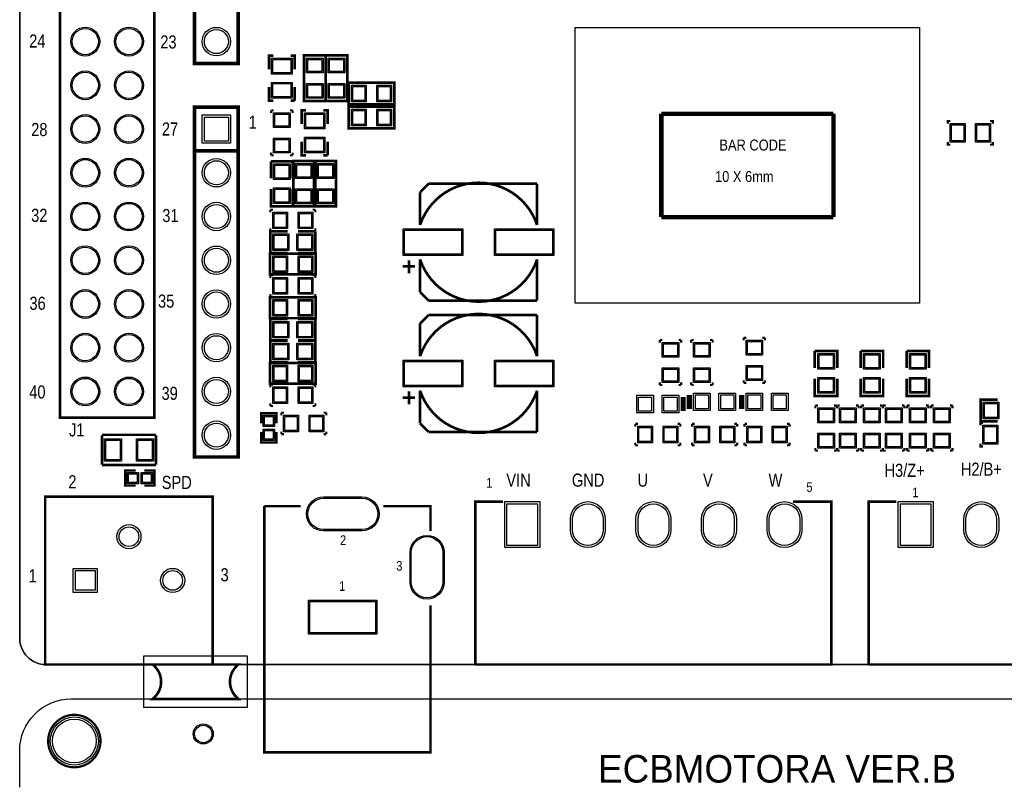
# Model space of a CAD drawing. Extents: x 0 to 144, y -67 to 145.
# Tile 2 of 7: x 0 to 57, y -7 to 37. Entities that reach past the tile are written whole.
import ezdxf

# ---------------------------------------------------------------- set-up
doc = ezdxf.new("R2010")
doc.units = 0
for name, color, linetype in [('BOARD_GEOMETRY_OUTLINE', 1, 'CONTINUOUS'), ('BOARD_GEOMETRY_SILKSCREEN_TOP', 2, 'CONTINUOUS'), ('PACKAGE_GEOMETRY_ASSEMBLY_TOP', 6, 'CONTINUOUS'), ('PACKAGE_GEOMETRY_SILKSCREEN_TOP', 5, 'CONTINUOUS'), ('PACKAGE_GEOMETRY_SOLDERMASK_TOP', 7, 'CONTINUOUS'), ('PIN_SOLDERMASK_TOP', 9, 'CONTINUOUS'), ('PIN_TOP', 8, 'CONTINUOUS')]:
    doc.layers.add(name, color=color, linetype=linetype)

msp = doc.modelspace()

# ---------------------------------------------------------------- linework, layer by layer
at = {"layer": 'BOARD_GEOMETRY_OUTLINE'}
for points in [[(1.524, 0), (69.596, 0, 0.414214), (71.12, 1.524), (71.12, 65.134236, 0.414214), (69.596, 66.658236), (1.524, 66.658236, 0.414214), (0, 65.134236), (0, 1.524, 0.414214), (1.524, 0)], [(0, -7.130796), (0, -4.997196, -0.414214), (2.9972, -1.999996), (73.119996, -1.999996)]]:
    msp.add_lwpolyline(points, format="xyb", dxfattribs=at)
msp.add_lwpolyline([(0, 1.524), (0, 65.134236, -0.414214), (1.524, 66.658236), (69.596, 66.658236, -0.414214), (71.12, 65.134236), (71.12, 1.524, -0.414214), (69.596, 0), (1.524, 0, -0.414214)], format="xyb", close=True, dxfattribs=at)
at = {"layer": 'BOARD_GEOMETRY_SILKSCREEN_TOP', "const_width": 0.1524}
for points in [[(2.3368, 65.640204), (7.8232, 65.640204), (7.8232, 14.332204), (2.3368, 14.332204), (2.3368, 65.640204)], [(22.63394, 23.476458), (22.63394, 22.72157)], [(22.266656, 23.125176), (22.967188, 23.125176)], [(22.266656, 15.505176), (22.967188, 15.505176)], [(22.63394, 15.856458), (22.63394, 15.10157)], [(38.481, 15.53464), (38.481, 14.72184)], [(38.5572, 15.53464), (38.5572, 14.72184)], [(38.6334, 15.53464), (38.6334, 14.72184)], [(38.8366, 14.84884), (38.8366, 15.66164)], [(38.9128, 14.84884), (38.9128, 15.66164)], [(38.989, 14.84884), (38.989, 15.66164)], [(41.8846, 14.84884), (41.8846, 15.66164)], [(41.9608, 14.84884), (41.9608, 15.66164)], [(42.037, 14.84884), (42.037, 15.66164)]]:
    msp.add_lwpolyline(points, dxfattribs=at)
at = {"layer": 'PACKAGE_GEOMETRY_ASSEMBLY_TOP'}
msp.add_lwpolyline([(32.29102, 20.98802), (32.29102, 36.987988), (52.29098, 36.987988), (52.29098, 20.98802)], close=True, dxfattribs=at)
for points, const_width in [([(16.51762, 32.73044), (17.77238, 32.73044), (17.77238, 35.37204), (16.51762, 35.37204), (16.51762, 32.73044)], 0.1524), ([(19.04238, 35.37204), (17.78762, 35.37204), (17.78762, 32.73044), (19.04238, 32.73044), (19.04238, 35.37204)], 0.1524), ([(19.1262, 33.78962), (19.1262, 32.53486), (21.7678, 32.53486), (21.7678, 33.78962), (19.1262, 33.78962)], 0.1524), ([(14.6177, 32.18434), (14.6177, 32.03194)], 0.127), ([(14.7701, 32.18434), (14.6177, 32.18434)], 0.127), ([(15.7099, 32.18434), (15.8623, 32.18434)], 0.127), ([(15.8623, 32.18434), (15.8623, 32.03194)], 0.127), ([(19.1262, 32.39262), (19.1262, 31.13786), (21.7678, 31.13786), (21.7678, 32.39262), (19.1262, 32.39262)], 0.1524), ([(54.0893, 31.56204), (53.9369, 31.56204), (53.9369, 31.40964)], 0.127), ([(56.4007, 31.56204), (56.5531, 31.56204), (56.5531, 31.40964)], 0.127), ([(53.9369, 30.34284), (53.9369, 30.19044), (54.0893, 30.19044)], 0.127), ([(56.4007, 30.19044), (56.5531, 30.19044), (56.5531, 30.34284)], 0.127), ([(14.6177, 29.56814), (14.6177, 29.72054)], 0.127), ([(15.8623, 29.56814), (15.8623, 29.72054)], 0.127), ([(15.86738, 28.228036), (15.86738, 29.231336), (14.61262, 29.231336)], 0.1524), ([(14.61262, 29.229304), (14.61262, 28.228036)], 0.1524), ([(14.7701, 29.56814), (14.6177, 29.56814)], 0.127), ([(15.7099, 29.56814), (15.8623, 29.56814)], 0.127), ([(15.907766, 26.945844), (15.907766, 29.244036), (17.112234, 29.244036), (17.112234, 26.602436), (15.907766, 26.602436), (15.907766, 26.945844)], 0.1524), ([(18.382234, 28.900628), (18.382234, 26.602436), (17.177766, 26.602436), (17.177766, 29.244036), (18.382234, 29.244036), (18.382234, 28.900628)], 0.1524), ([(14.61262, 27.618436), (14.61262, 26.615136), (15.86738, 26.615136), (15.86738, 27.618436)], 0.1524), ([(14.5669, 26.41854), (14.7193, 26.41854)], 0.127), ([(14.5669, 26.26614), (14.5669, 26.41854)], 0.127), ([(17.1831, 26.41854), (17.0307, 26.41854)], 0.127), ([(17.1831, 26.26614), (17.1831, 26.41854)], 0.127), ([(15.5702, 25.15362), (14.5669, 25.15362), (14.5669, 23.89886), (15.5702, 23.89886)], 0.1524), ([(14.5669, 25.32634), (14.5669, 25.17394)], 0.127), ([(14.5669, 25.17394), (14.7193, 25.17394)], 0.127), ([(17.181068, 25.15362), (16.1798, 25.15362)], 0.1524), ([(16.1798, 23.89886), (17.1831, 23.89886), (17.1831, 25.15362)], 0.1524), ([(17.1831, 25.17394), (17.0307, 25.17394)], 0.127), ([(17.1831, 25.32634), (17.1831, 25.17394)], 0.127), ([(14.897608, 23.858474), (17.1958, 23.858474), (17.1958, 22.654006), (14.5542, 22.654006), (14.5542, 23.858474), (14.897608, 23.858474)], 0.1524), ([(14.5669, 22.60854), (14.7193, 22.60854)], 0.127), ([(14.5669, 22.45614), (14.5669, 22.60854)], 0.127), ([(17.1831, 22.60854), (17.0307, 22.60854)], 0.127), ([(17.1831, 22.45614), (17.1831, 22.60854)], 0.127), ([(14.897608, 21.318474), (17.1958, 21.318474), (17.1958, 20.114006), (14.5542, 20.114006), (14.5542, 21.318474), (14.897608, 21.318474)], 0.1524), ([(14.5669, 21.51634), (14.5669, 21.36394)], 0.127), ([(14.5669, 21.36394), (14.7193, 21.36394)], 0.127), ([(17.1831, 21.36394), (17.0307, 21.36394)], 0.127), ([(17.1831, 21.51634), (17.1831, 21.36394)], 0.127), ([(15.5702, 20.07362), (14.5669, 20.07362), (14.5669, 18.81886), (15.5702, 18.81886)], 0.1524), ([(17.181068, 20.07362), (16.1798, 20.07362)], 0.1524), ([(16.1798, 18.81886), (17.1831, 18.81886), (17.1831, 20.07362)], 0.1524), ([(37.1983, 18.84934), (37.1983, 18.69694)], 0.127), ([(37.3507, 18.84934), (37.1983, 18.84934)], 0.127), ([(38.2905, 18.84934), (38.4429, 18.84934)], 0.127), ([(38.4429, 18.84934), (38.4429, 18.69694)], 0.127), ([(39.0271, 18.84934), (39.0271, 18.69694)], 0.127), ([(39.1795, 18.84934), (39.0271, 18.84934)], 0.127), ([(40.1193, 18.84934), (40.2717, 18.84934)], 0.127), ([(40.2717, 18.84934), (40.2717, 18.69694)], 0.127), ([(42.0751, 18.97634), (42.0751, 18.82394)], 0.127), ([(42.2275, 18.97634), (42.0751, 18.97634)], 0.127), ([(43.1673, 18.97634), (43.3197, 18.97634)], 0.127), ([(43.3197, 18.97634), (43.3197, 18.82394)], 0.127), ([(15.5702, 18.80362), (14.5669, 18.80362), (14.5669, 17.54886), (15.5702, 17.54886)], 0.1524), ([(17.181068, 18.80362), (16.1798, 18.80362)], 0.1524), ([(16.1798, 17.54886), (17.1831, 17.54886), (17.1831, 18.80362)], 0.1524), ([(47.515526, 17.21104), (47.515526, 18.21434), (46.210474, 18.21434)], 0.1524), ([(46.210474, 18.212308), (46.210474, 17.21104)], 0.1524), ([(50.182526, 17.21104), (50.182526, 18.21434), (48.877474, 18.21434)], 0.1524), ([(48.877474, 18.212308), (48.877474, 17.21104)], 0.1524), ([(52.849526, 17.21104), (52.849526, 18.21434), (51.544474, 18.21434)], 0.1524), ([(51.544474, 18.212308), (51.544474, 17.21104)], 0.1524), ([(14.897608, 17.508474), (17.1958, 17.508474), (17.1958, 16.304006), (14.5542, 16.304006), (14.5542, 17.508474), (14.897608, 17.508474)], 0.1524), ([(46.210474, 16.60144), (46.210474, 15.59814), (47.515526, 15.59814), (47.515526, 16.60144)], 0.1524), ([(48.877474, 16.60144), (48.877474, 15.59814), (50.182526, 15.59814), (50.182526, 16.60144)], 0.1524), ([(51.544474, 16.60144), (51.544474, 15.59814), (52.849526, 15.59814), (52.849526, 16.60144)], 0.1524), ([(14.5669, 16.25854), (14.7193, 16.25854)], 0.127), ([(14.5669, 16.10614), (14.5669, 16.25854)], 0.127), ([(17.1831, 16.25854), (17.0307, 16.25854)], 0.127), ([(17.1831, 16.10614), (17.1831, 16.25854)], 0.127), ([(37.1983, 16.23314), (37.1983, 16.38554)], 0.127), ([(37.3507, 16.23314), (37.1983, 16.23314)], 0.127), ([(38.2905, 16.23314), (38.4429, 16.23314)], 0.127), ([(38.4429, 16.23314), (38.4429, 16.38554)], 0.127), ([(39.0271, 16.23314), (39.0271, 16.38554)], 0.127), ([(39.1795, 16.23314), (39.0271, 16.23314)], 0.127), ([(40.1193, 16.23314), (40.2717, 16.23314)], 0.127), ([(40.2717, 16.23314), (40.2717, 16.38554)], 0.127), ([(42.0751, 16.36014), (42.0751, 16.51254)], 0.127), ([(42.2275, 16.36014), (42.0751, 16.36014)], 0.127), ([(43.1673, 16.36014), (43.3197, 16.36014)], 0.127), ([(43.3197, 16.36014), (43.3197, 16.51254)], 0.127), ([(56.8452, 15.37462), (55.8419, 15.37462), (55.8419, 14.11986), (56.8452, 14.11986)], 0.1524), ([(14.5669, 15.16634), (14.5669, 15.01394)], 0.127), ([(14.5669, 15.01394), (14.7193, 15.01394)], 0.127), ([(17.1831, 15.01394), (17.0307, 15.01394)], 0.127), ([(17.1831, 15.16634), (17.1831, 15.01394)], 0.127), ([(46.2407, 15.03934), (46.2407, 14.88694)], 0.127), ([(46.3931, 15.03934), (46.2407, 15.03934)], 0.127), ([(47.3329, 15.03934), (47.4853, 15.03934)], 0.127), ([(47.4853, 15.03934), (47.4853, 14.88694)], 0.127), ([(47.5107, 15.03934), (47.5107, 14.88694)], 0.127), ([(47.6631, 15.03934), (47.5107, 15.03934)], 0.127), ([(48.6029, 15.03934), (48.7553, 15.03934)], 0.127), ([(48.7553, 15.03934), (48.7553, 14.88694)], 0.127), ([(48.9077, 15.03934), (48.9077, 14.88694)], 0.127), ([(49.0601, 15.03934), (48.9077, 15.03934)], 0.127), ([(49.9999, 15.03934), (50.1523, 15.03934)], 0.127), ([(50.1523, 15.03934), (50.1523, 14.88694)], 0.127), ([(50.1777, 15.03934), (50.1777, 14.88694)], 0.127), ([(50.3301, 15.03934), (50.1777, 15.03934)], 0.127), ([(51.2699, 15.03934), (51.4223, 15.03934)], 0.127), ([(51.4223, 15.03934), (51.4223, 14.88694)], 0.127), ([(51.5747, 15.03934), (51.5747, 14.88694)], 0.127), ([(51.7271, 15.03934), (51.5747, 15.03934)], 0.127), ([(52.6669, 15.03934), (52.8193, 15.03934)], 0.127), ([(52.8193, 15.03934), (52.8193, 14.88694)], 0.127), ([(52.9717, 15.03934), (52.9717, 14.88694)], 0.127), ([(53.1241, 15.03934), (52.9717, 15.03934)], 0.127), ([(54.0639, 15.03934), (54.2163, 15.03934)], 0.127), ([(54.2163, 15.03934), (54.2163, 14.88694)], 0.127), ([(14.0335, 13.998194), (14.0335, 14.598904), (14.9225, 14.598904), (14.9225, 14.002004)], 0.127), ([(15.2019, 14.624304), (15.3543, 14.624304)], 0.127), ([(15.2019, 14.471904), (15.2019, 14.624304)], 0.127), ([(17.8181, 14.624304), (17.6657, 14.624304)], 0.127), ([(17.8181, 14.471904), (17.8181, 14.624304)], 0.127), ([(35.7759, 13.97254), (35.9283, 13.97254)], 0.127), ([(35.7759, 13.82014), (35.7759, 13.97254)], 0.127), ([(38.3921, 13.97254), (38.2397, 13.97254)], 0.127), ([(38.3921, 13.82014), (38.3921, 13.97254)], 0.127), ([(39.0779, 13.97254), (39.2303, 13.97254)], 0.127), ([(39.0779, 13.82014), (39.0779, 13.97254)], 0.127), ([(41.6941, 13.97254), (41.5417, 13.97254)], 0.127), ([(41.6941, 13.82014), (41.6941, 13.97254)], 0.127), ([(42.1259, 13.97254), (42.2783, 13.97254)], 0.127), ([(42.1259, 13.82014), (42.1259, 13.97254)], 0.127), ([(44.7421, 13.97254), (44.5897, 13.97254)], 0.127), ([(44.7421, 13.82014), (44.7421, 13.97254)], 0.127), ([(55.9943, 14.03604), (55.8419, 14.03604), (55.8419, 13.88364)], 0.127), ([(4.7752, 13.338556), (7.9248, 13.338556)], 0.1524), ([(4.7752, 11.608816), (4.7752, 13.313664)], 0.1524), ([(7.9248, 13.313664), (7.9248, 11.608816)], 0.1524), ([(14.9225, 13.494004), (14.9225, 12.897104), (14.0335, 12.897104), (14.0335, 13.494004)], 0.127), ([(15.2019, 13.532104), (15.2019, 13.379704)], 0.127), ([(15.2019, 13.379704), (15.3543, 13.379704)], 0.127), ([(17.8181, 13.379704), (17.6657, 13.379704)], 0.127), ([(17.8181, 13.532104), (17.8181, 13.379704)], 0.127), ([(35.7759, 12.88034), (35.7759, 12.72794)], 0.127), ([(35.7759, 12.72794), (35.9283, 12.72794)], 0.127), ([(38.3921, 12.72794), (38.2397, 12.72794)], 0.127), ([(38.3921, 12.88034), (38.3921, 12.72794)], 0.127), ([(39.0779, 12.88034), (39.0779, 12.72794)], 0.127), ([(39.0779, 12.72794), (39.2303, 12.72794)], 0.127), ([(41.6941, 12.72794), (41.5417, 12.72794)], 0.127), ([(41.6941, 12.88034), (41.6941, 12.72794)], 0.127), ([(42.1259, 12.88034), (42.1259, 12.72794)], 0.127), ([(42.1259, 12.72794), (42.2783, 12.72794)], 0.127), ([(44.7421, 12.72794), (44.5897, 12.72794)], 0.127), ([(44.7421, 12.88034), (44.7421, 12.72794)], 0.127), ([(46.2407, 12.42314), (46.2407, 12.57554)], 0.127), ([(47.4853, 12.42314), (47.4853, 12.57554)], 0.127), ([(47.5107, 12.42314), (47.5107, 12.57554)], 0.127), ([(48.7553, 12.42314), (48.7553, 12.57554)], 0.127), ([(48.9077, 12.42314), (48.9077, 12.57554)], 0.127), ([(50.1523, 12.42314), (50.1523, 12.57554)], 0.127), ([(50.1777, 12.42314), (50.1777, 12.57554)], 0.127), ([(51.4223, 12.42314), (51.4223, 12.57554)], 0.127), ([(51.5747, 12.42314), (51.5747, 12.57554)], 0.127), ([(52.8193, 12.42314), (52.8193, 12.57554)], 0.127), ([(52.9717, 12.42314), (52.9717, 12.57554)], 0.127), ([(54.2163, 12.42314), (54.2163, 12.57554)], 0.127), ([(55.8419, 12.81684), (55.8419, 12.66444), (55.9943, 12.66444)], 0.127), ([(46.3931, 12.42314), (46.2407, 12.42314)], 0.127), ([(47.3329, 12.42314), (47.4853, 12.42314)], 0.127), ([(47.6631, 12.42314), (47.5107, 12.42314)], 0.127), ([(48.6029, 12.42314), (48.7553, 12.42314)], 0.127), ([(49.0601, 12.42314), (48.9077, 12.42314)], 0.127), ([(49.9999, 12.42314), (50.1523, 12.42314)], 0.127), ([(50.3301, 12.42314), (50.1777, 12.42314)], 0.127), ([(51.2699, 12.42314), (51.4223, 12.42314)], 0.127), ([(51.7271, 12.42314), (51.5747, 12.42314)], 0.127), ([(52.6669, 12.42314), (52.8193, 12.42314)], 0.127), ([(53.1241, 12.42314), (52.9717, 12.42314)], 0.127), ([(54.0639, 12.42314), (54.2163, 12.42314)], 0.127), ([(7.9248, 11.583924), (4.7752, 11.583924)], 0.1524), ([(6.73481, 10.382504), (6.1341, 10.382504), (6.1341, 11.271504), (6.731, 11.271504)], 0.127), ([(7.239, 11.271504), (7.8359, 11.271504), (7.8359, 10.382504), (7.239, 10.382504)], 0.127)]:
    msp.add_lwpolyline(points, dxfattribs=dict(at, const_width=const_width))
at = {"layer": 'PACKAGE_GEOMETRY_SILKSCREEN_TOP'}
for points, const_width in [([(12.7, 55.228236), (12.7, 34.908236), (10.16, 34.908236), (10.16, 55.228236), (12.7, 55.228236)], 0.2032), ([(14.732, 35.35934), (14.4907, 35.35934), (14.4907, 34.55924)], 0.1524), ([(15.9893, 34.55924), (15.9893, 35.35934), (15.748, 35.35934)], 0.1524), ([(14.4907, 33.54324), (14.4907, 32.74314), (14.732, 32.74314)], 0.1524), ([(15.9893, 32.74314), (15.9893, 33.54324)], 0.1524), ([(15.748, 32.74314), (15.9893, 32.74314)], 0.1524), ([(12.7, 32.368236), (12.7, 12.048236), (10.16, 12.048236), (10.16, 32.368236), (12.7, 32.368236)], 0.2032), ([(16.637, 32.18434), (16.3957, 32.18434), (16.3957, 31.38424)], 0.1524), ([(17.8943, 31.38424), (17.8943, 32.18434), (17.653, 32.18434)], 0.1524), ([(37.29101, 25.98801), (37.29101, 31.987998)], 0.254), ([(37.29101, 31.987998), (47.29099, 31.987998)], 0.254), ([(47.29099, 31.987998), (47.29099, 25.98801)], 0.254), ([(16.3957, 30.36824), (16.3957, 29.56814), (16.637, 29.56814)], 0.1524), ([(17.8943, 29.56814), (17.8943, 30.36824)], 0.1524), ([(12.7, 29.828236), (10.16, 29.828236)], 0.2032), ([(17.653, 29.56814), (17.8943, 29.56814)], 0.1524), ([(23.269956, 27.426158), (23.770082, 27.926284)], 0.1524), ([(23.269956, 25.526238), (23.269956, 27.426158)], 0.1524), ([(23.770082, 27.926284), (30.070044, 27.926284)], 0.1524), ([(30.070044, 27.926284), (30.070044, 25.526238)], 0.1524), ([(47.29099, 25.98801), (37.29101, 25.98801)], 0.254), ([(23.269956, 21.626322), (23.269956, 23.526242)], 0.1524), ([(30.070044, 23.526242), (30.070044, 21.126196)], 0.1524), ([(23.770082, 21.126196), (23.269956, 21.626322)], 0.1524), ([(30.070044, 21.126196), (23.770082, 21.126196)], 0.1524), ([(23.269956, 19.806158), (23.770082, 20.306284)], 0.1524), ([(23.770082, 20.306284), (30.070044, 20.306284)], 0.1524), ([(30.070044, 20.306284), (30.070044, 17.906238)], 0.1524), ([(23.269956, 17.906238), (23.269956, 19.806158)], 0.1524), ([(23.269956, 14.006322), (23.269956, 15.906242)], 0.1524), ([(30.070044, 15.906242), (30.070044, 13.506196)], 0.1524), ([(23.770082, 13.506196), (23.269956, 14.006322)], 0.1524), ([(30.070044, 13.506196), (23.770082, 13.506196)], 0.1524), ([(11.219942, 0), (1.480058, 0), (1.480058, 9.739884), (11.219942, 9.739884), (11.219942, 0)], 0.1524), ([(14.22527, 9.19734), (14.22527, -5.10286), (23.874984, -5.10286), (23.874984, 3.427984)], 0.1524), ([(16.332454, 9.19734), (14.22527, 9.19734)], 0.1524), ([(23.874984, 7.751826), (23.874984, 9.19734), (21.126958, 9.19734)], 0.1524), ([(26.485088, 0), (47.174912, 0), (47.174912, 9.45007), (44.933616, 9.45007)], 0.1524), ([(28.0924, 9.45007), (26.485088, 9.45007), (26.485088, 0)], 0.1524), ([(49.345088, 0), (70.034912, 0), (70.034912, 9.45007), (67.793616, 9.45007)], 0.1524), ([(50.9524, 9.45007), (49.345088, 9.45007), (49.345088, 0)], 0.1524)]:
    msp.add_lwpolyline(points, dxfattribs=dict(at, const_width=const_width))
for points, const_width in [([(30.070044, 25.526238, 0.721526), (23.269956, 25.526238)], 0.1524), ([(23.269956, 23.526242, 0.721526), (30.070044, 23.526242)], 0.1524), ([(30.070044, 17.906238, 0.721526), (23.269956, 17.906238)], 0.1524), ([(23.269956, 15.906242, 0.721526), (30.070044, 15.906242)], 0.1524), ([(10.219944, -2.00025), (7.735824, -2.00025), (7.855458, -1.880108, 0.414167), (7.855458, -0.120142), (7.735062, 0.000254), (10.219944, 0.000254)], 0.1524), ([(10.219944, 0.000254), (12.704064, 0.000254), (12.58443, -0.119888, 0.414167), (12.58443, -1.879854), (12.704826, -2.00025), (10.219944, -2.00025)], 0.1524), ([(4.699, -4.445, 1), (1.651, -4.445, 1), (4.699, -4.445)], 0.127)]:
    msp.add_lwpolyline(points, format="xyb", dxfattribs=dict(at, const_width=const_width))
at = {"layer": 'PACKAGE_GEOMETRY_SOLDERMASK_TOP'}
msp.add_lwpolyline([(7.21995, -2.499868), (7.21995, 0.499872), (13.219938, 0.499872), (13.219938, -2.499868)], close=True, dxfattribs=at)
at = {"layer": 'PIN_SOLDERMASK_TOP'}
for points in [[(15.8369, 34.29254), (14.6431, 34.29254), (14.6431, 35.20694), (15.8369, 35.20694)], [(17.6276, 34.35604), (16.6624, 34.35604), (16.6624, 35.21964), (17.6276, 35.21964)], [(17.9324, 35.21964), (18.8976, 35.21964), (18.8976, 34.35604), (17.9324, 34.35604)], [(15.8369, 32.89554), (14.6431, 32.89554), (14.6431, 33.80994), (15.8369, 33.80994)], [(17.6276, 32.88284), (16.6624, 32.88284), (16.6624, 33.74644), (17.6276, 33.74644)], [(17.9324, 33.74644), (18.8976, 33.74644), (18.8976, 32.88284), (17.9324, 32.88284)], [(19.2786, 32.67964), (19.2786, 33.64484), (20.1422, 33.64484), (20.1422, 32.67964)], [(20.7518, 32.67964), (20.7518, 33.64484), (21.6154, 33.64484), (21.6154, 32.67964)], [(19.2786, 31.28264), (19.2786, 32.24784), (20.1422, 32.24784), (20.1422, 31.28264)], [(20.7518, 31.28264), (20.7518, 32.24784), (21.6154, 32.24784), (21.6154, 31.28264)], [(10.6045, 31.923736), (12.2555, 31.923736), (12.2555, 30.272736), (10.6045, 30.272736)], [(15.7226, 31.18104), (14.7574, 31.18104), (14.7574, 32.04464), (15.7226, 32.04464)], [(17.7419, 31.11754), (16.5481, 31.11754), (16.5481, 32.03194), (17.7419, 32.03194)], [(54.0766, 30.33014), (54.0766, 31.42234), (54.9402, 31.42234), (54.9402, 30.33014)], [(55.5498, 30.33014), (55.5498, 31.42234), (56.4134, 31.42234), (56.4134, 30.33014)], [(15.7226, 29.70784), (14.7574, 29.70784), (14.7574, 30.57144), (15.7226, 30.57144)], [(17.7419, 29.72054), (16.5481, 29.72054), (16.5481, 30.63494), (17.7419, 30.63494)], [(15.7226, 28.164536), (14.7574, 28.164536), (14.7574, 29.078936), (15.7226, 29.078936)], [(16.9926, 28.228036), (16.0274, 28.228036), (16.0274, 29.091636), (16.9926, 29.091636)], [(17.2974, 29.091636), (18.2626, 29.091636), (18.2626, 28.228036), (17.2974, 28.228036)], [(15.7226, 26.767536), (14.7574, 26.767536), (14.7574, 27.681936), (15.7226, 27.681936)], [(16.9926, 26.754836), (16.0274, 26.754836), (16.0274, 27.618436), (16.9926, 27.618436)], [(17.2974, 27.618436), (18.2626, 27.618436), (18.2626, 26.754836), (17.2974, 26.754836)], [(15.5702, 26.27884), (15.5702, 25.31364), (14.7066, 25.31364), (14.7066, 26.27884)], [(17.0434, 26.27884), (17.0434, 25.31364), (16.1798, 25.31364), (16.1798, 26.27884)], [(22.291802, 23.75154), (22.291802, 25.30094), (25.746202, 25.30094), (25.746202, 23.75154)], [(31.048198, 25.30094), (31.048198, 23.75154), (27.593798, 23.75154), (27.593798, 25.30094)], [(14.7193, 24.04364), (14.7193, 25.00884), (15.6337, 25.00884), (15.6337, 24.04364)], [(16.1163, 24.04364), (16.1163, 25.00884), (17.0307, 25.00884), (17.0307, 24.04364)], [(14.7066, 22.77364), (14.7066, 23.73884), (15.5702, 23.73884), (15.5702, 22.77364)], [(16.1798, 22.77364), (16.1798, 23.73884), (17.0434, 23.73884), (17.0434, 22.77364)], [(15.5702, 22.46884), (15.5702, 21.50364), (14.7066, 21.50364), (14.7066, 22.46884)], [(17.0434, 22.46884), (17.0434, 21.50364), (16.1798, 21.50364), (16.1798, 22.46884)], [(14.7066, 20.23364), (14.7066, 21.19884), (15.5702, 21.19884), (15.5702, 20.23364)], [(16.1798, 20.23364), (16.1798, 21.19884), (17.0434, 21.19884), (17.0434, 20.23364)], [(14.7193, 18.96364), (14.7193, 19.92884), (15.6337, 19.92884), (15.6337, 18.96364)], [(16.1163, 18.96364), (16.1163, 19.92884), (17.0307, 19.92884), (17.0307, 18.96364)], [(14.7193, 17.69364), (14.7193, 18.65884), (15.6337, 18.65884), (15.6337, 17.69364)], [(16.1163, 17.69364), (16.1163, 18.65884), (17.0307, 18.65884), (17.0307, 17.69364)], [(38.3032, 17.84604), (37.338, 17.84604), (37.338, 18.70964), (38.3032, 18.70964)], [(40.132, 17.84604), (39.1668, 17.84604), (39.1668, 18.70964), (40.132, 18.70964)], [(43.18, 17.97304), (42.2148, 17.97304), (42.2148, 18.83664), (43.18, 18.83664)], [(47.3456, 17.14754), (46.3804, 17.14754), (46.3804, 18.06194), (47.3456, 18.06194)], [(50.0126, 17.14754), (49.0474, 17.14754), (49.0474, 18.06194), (50.0126, 18.06194)], [(52.6796, 17.14754), (51.7144, 17.14754), (51.7144, 18.06194), (52.6796, 18.06194)], [(14.7066, 16.42364), (14.7066, 17.38884), (15.5702, 17.38884), (15.5702, 16.42364)], [(16.1798, 16.42364), (16.1798, 17.38884), (17.0434, 17.38884), (17.0434, 16.42364)], [(22.291802, 16.13154), (22.291802, 17.68094), (25.746202, 17.68094), (25.746202, 16.13154)], [(31.048198, 17.68094), (31.048198, 16.13154), (27.593798, 16.13154), (27.593798, 17.68094)], [(38.3032, 16.37284), (37.338, 16.37284), (37.338, 17.23644), (38.3032, 17.23644)], [(40.132, 16.37284), (39.1668, 16.37284), (39.1668, 17.23644), (40.132, 17.23644)], [(43.18, 16.49984), (42.2148, 16.49984), (42.2148, 17.36344), (43.18, 17.36344)], [(47.3456, 15.75054), (46.3804, 15.75054), (46.3804, 16.66494), (47.3456, 16.66494)], [(50.0126, 15.75054), (49.0474, 15.75054), (49.0474, 16.66494), (50.0126, 16.66494)], [(52.6796, 15.75054), (51.7144, 15.75054), (51.7144, 16.66494), (52.6796, 16.66494)], [(15.5702, 16.11884), (15.5702, 15.15364), (14.7066, 15.15364), (14.7066, 16.11884)], [(17.0434, 16.11884), (17.0434, 15.15364), (16.1798, 15.15364), (16.1798, 16.11884)], [(35.8648, 14.62024), (35.8648, 15.63624), (36.83, 15.63624), (36.83, 14.62024)], [(37.338, 14.62024), (37.338, 15.63624), (38.3032, 15.63624), (38.3032, 14.62024)], [(40.132, 15.76324), (40.132, 14.74724), (39.1668, 14.74724), (39.1668, 15.76324)], [(41.6052, 15.76324), (41.6052, 14.74724), (40.64, 14.74724), (40.64, 15.76324)], [(43.18, 15.76324), (43.18, 14.74724), (42.2148, 14.74724), (42.2148, 15.76324)], [(44.6532, 15.76324), (44.6532, 14.74724), (43.688, 14.74724), (43.688, 15.76324)], [(46.3804, 14.89964), (47.3456, 14.89964), (47.3456, 14.03604), (46.3804, 14.03604)], [(48.6156, 14.03604), (47.6504, 14.03604), (47.6504, 14.89964), (48.6156, 14.89964)], [(49.0474, 14.89964), (50.0126, 14.89964), (50.0126, 14.03604), (49.0474, 14.03604)], [(51.2826, 14.03604), (50.3174, 14.03604), (50.3174, 14.89964), (51.2826, 14.89964)], [(51.7144, 14.89964), (52.6796, 14.89964), (52.6796, 14.03604), (51.7144, 14.03604)], [(54.0766, 14.03604), (53.1114, 14.03604), (53.1114, 14.89964), (54.0766, 14.89964)], [(55.9943, 14.26464), (55.9943, 15.22984), (56.9087, 15.22984), (56.9087, 14.26464)], [(14.1478, 14.484604), (14.8082, 14.484604), (14.8082, 13.824204), (14.1478, 13.824204)], [(15.3416, 13.519404), (15.3416, 14.484604), (16.2052, 14.484604), (16.2052, 13.519404)], [(16.8148, 13.519404), (16.8148, 14.484604), (17.6784, 14.484604), (17.6784, 13.519404)], [(36.7792, 13.83284), (36.7792, 12.86764), (35.9156, 12.86764), (35.9156, 13.83284)], [(38.2524, 13.83284), (38.2524, 12.86764), (37.3888, 12.86764), (37.3888, 13.83284)], [(39.2176, 12.86764), (39.2176, 13.83284), (40.0812, 13.83284), (40.0812, 12.86764)], [(40.6908, 12.86764), (40.6908, 13.83284), (41.5544, 13.83284), (41.5544, 12.86764)], [(42.2656, 12.86764), (42.2656, 13.83284), (43.1292, 13.83284), (43.1292, 12.86764)], [(43.7388, 12.86764), (43.7388, 13.83284), (44.6024, 13.83284), (44.6024, 12.86764)], [(55.9816, 12.80414), (55.9816, 13.89634), (56.8452, 13.89634), (56.8452, 12.80414)], [(14.1478, 13.671804), (14.8082, 13.671804), (14.8082, 13.011404), (14.1478, 13.011404)], [(46.3804, 13.42644), (47.3456, 13.42644), (47.3456, 12.56284), (46.3804, 12.56284)], [(48.6156, 12.56284), (47.6504, 12.56284), (47.6504, 13.42644), (48.6156, 13.42644)], [(49.0474, 13.42644), (50.0126, 13.42644), (50.0126, 12.56284), (49.0474, 12.56284)], [(51.2826, 12.56284), (50.3174, 12.56284), (50.3174, 13.42644), (51.2826, 13.42644)], [(51.7144, 13.42644), (52.6796, 13.42644), (52.6796, 12.56284), (51.7144, 12.56284)], [(54.0766, 12.56284), (53.1114, 12.56284), (53.1114, 13.42644), (54.0766, 13.42644)], [(4.9276, 11.81354), (4.9276, 13.10894), (5.9182, 13.10894), (5.9182, 11.81354)], [(6.7818, 11.81354), (6.7818, 13.10894), (7.7724, 13.10894), (7.7724, 11.81354)], [(6.2484, 10.496804), (6.2484, 11.157204), (6.9088, 11.157204), (6.9088, 10.496804)], [(7.0612, 10.496804), (7.0612, 11.157204), (7.7216, 11.157204), (7.7216, 10.496804)], [(28.194, 6.791452), (28.194, 9.458452), (30.226, 9.458452), (30.226, 6.791452)], [(51.054, 6.791452), (51.054, 9.458452), (53.086, 9.458452), (53.086, 6.791452)], [(4.5085, 5.583428), (4.5085, 4.186428), (3.1115, 4.186428), (3.1115, 5.583428)], [(16.793972, 3.737864), (20.756372, 3.737864), (20.756372, 1.756664), (16.793972, 1.756664)]]:
    msp.add_lwpolyline(points, close=True, dxfattribs=at)
for points in [[(19.892772, 7.756652), (17.657572, 7.756652, -1), (17.657572, 9.737852), (19.892772, 9.737852, -1)], [(34.036, 8.442452), (34.036, 7.807452, -1), (32.004, 7.807452), (32.004, 8.442452, -1)], [(37.846, 8.442452), (37.846, 7.807452, -1), (35.814, 7.807452), (35.814, 8.442452, -1)], [(41.656, 8.442452), (41.656, 7.807452, -1), (39.624, 7.807452), (39.624, 8.442452, -1)], [(45.466, 8.442452), (45.466, 7.807452, -1), (43.434, 7.807452), (43.434, 8.442452, -1)], [(56.896, 8.442452), (56.896, 7.807452, -1), (54.864, 7.807452), (54.864, 8.442452, -1)], [(22.68474, 4.783582), (22.68474, 6.510782, -1), (24.66594, 6.510782), (24.66594, 4.783582, -1)]]:
    msp.add_lwpolyline(points, format="xyb", close=True, dxfattribs=at)
for centre, radius in [((3.81, 36.178236), 0.8382), ((6.35, 36.178236), 0.8382), ((11.43, 36.178236), 0.8255), ((3.81, 33.638236), 0.8382), ((6.35, 33.638236), 0.8382), ((3.81, 31.098236), 0.8382), ((6.35, 31.098236), 0.8382), ((3.81, 28.558236), 0.8382), ((6.35, 28.558236), 0.8382), ((11.43, 28.558236), 0.8255), ((3.81, 26.018236), 0.8382), ((6.35, 26.018236), 0.8382), ((11.43, 26.018236), 0.8255), ((3.81, 23.478236), 0.8382), ((6.35, 23.478236), 0.8382), ((11.43, 23.478236), 0.8255), ((3.81, 20.938236), 0.8382), ((6.35, 20.938236), 0.8382), ((11.43, 20.938236), 0.8255), ((3.81, 18.398236), 0.8382), ((6.35, 18.398236), 0.8382), ((11.43, 18.398236), 0.8255), ((3.81, 15.858236), 0.8382), ((6.35, 15.858236), 0.8382), ((11.43, 15.858236), 0.8255), ((11.43, 13.318236), 0.8255), ((6.35, 7.424928), 0.6985), ((8.89, 4.884928), 0.6985), ((3.175, -4.445), 1.397), ((10.668, -4.031996), 0.5842)]:
    msp.add_circle(centre, radius, dxfattribs=at)
at = {"layer": 'PIN_TOP'}
for points in [[(15.7607, 34.36874), (14.7193, 34.36874), (14.7193, 35.13074), (15.7607, 35.13074)], [(17.5514, 34.43224), (16.7386, 34.43224), (16.7386, 35.14344), (17.5514, 35.14344)], [(18.0086, 35.14344), (18.8214, 35.14344), (18.8214, 34.43224), (18.0086, 34.43224)], [(15.7607, 32.97174), (14.7193, 32.97174), (14.7193, 33.73374), (15.7607, 33.73374)], [(17.5514, 32.95904), (16.7386, 32.95904), (16.7386, 33.67024), (17.5514, 33.67024)], [(18.0086, 33.67024), (18.8214, 33.67024), (18.8214, 32.95904), (18.0086, 32.95904)], [(19.3548, 32.75584), (19.3548, 33.56864), (20.066, 33.56864), (20.066, 32.75584)], [(20.828, 32.75584), (20.828, 33.56864), (21.5392, 33.56864), (21.5392, 32.75584)], [(19.3548, 31.35884), (19.3548, 32.17164), (20.066, 32.17164), (20.066, 31.35884)], [(20.828, 31.35884), (20.828, 32.17164), (21.5392, 32.17164), (21.5392, 31.35884)], [(10.7315, 31.796736), (12.1285, 31.796736), (12.1285, 30.399736), (10.7315, 30.399736)], [(15.6464, 31.25724), (14.8336, 31.25724), (14.8336, 31.96844), (15.6464, 31.96844)], [(17.6657, 31.19374), (16.6243, 31.19374), (16.6243, 31.95574), (17.6657, 31.95574)], [(54.1528, 30.40634), (54.1528, 31.34614), (54.864, 31.34614), (54.864, 30.40634)], [(55.626, 30.40634), (55.626, 31.34614), (56.3372, 31.34614), (56.3372, 30.40634)], [(15.6464, 29.78404), (14.8336, 29.78404), (14.8336, 30.49524), (15.6464, 30.49524)], [(17.6657, 29.79674), (16.6243, 29.79674), (16.6243, 30.55874), (17.6657, 30.55874)], [(15.6464, 28.240736), (14.8336, 28.240736), (14.8336, 29.002736), (15.6464, 29.002736)], [(16.9164, 28.304236), (16.1036, 28.304236), (16.1036, 29.015436), (16.9164, 29.015436)], [(17.3736, 29.015436), (18.1864, 29.015436), (18.1864, 28.304236), (17.3736, 28.304236)], [(15.6464, 26.843736), (14.8336, 26.843736), (14.8336, 27.605736), (15.6464, 27.605736)], [(16.9164, 26.831036), (16.1036, 26.831036), (16.1036, 27.542236), (16.9164, 27.542236)], [(17.3736, 27.542236), (18.1864, 27.542236), (18.1864, 26.831036), (17.3736, 26.831036)], [(15.494, 26.20264), (15.494, 25.38984), (14.7828, 25.38984), (14.7828, 26.20264)], [(16.9672, 26.20264), (16.9672, 25.38984), (16.256, 25.38984), (16.256, 26.20264)], [(22.368002, 23.82774), (22.368002, 25.22474), (25.670002, 25.22474), (25.670002, 23.82774)], [(30.971998, 25.22474), (30.971998, 23.82774), (27.669998, 23.82774), (27.669998, 25.22474)], [(14.7955, 24.11984), (14.7955, 24.93264), (15.5575, 24.93264), (15.5575, 24.11984)], [(16.1925, 24.11984), (16.1925, 24.93264), (16.9545, 24.93264), (16.9545, 24.11984)], [(14.7828, 22.84984), (14.7828, 23.66264), (15.494, 23.66264), (15.494, 22.84984)], [(16.256, 22.84984), (16.256, 23.66264), (16.9672, 23.66264), (16.9672, 22.84984)], [(15.494, 22.39264), (15.494, 21.57984), (14.7828, 21.57984), (14.7828, 22.39264)], [(16.9672, 22.39264), (16.9672, 21.57984), (16.256, 21.57984), (16.256, 22.39264)], [(14.7828, 20.30984), (14.7828, 21.12264), (15.494, 21.12264), (15.494, 20.30984)], [(16.256, 20.30984), (16.256, 21.12264), (16.9672, 21.12264), (16.9672, 20.30984)], [(14.7955, 19.03984), (14.7955, 19.85264), (15.5575, 19.85264), (15.5575, 19.03984)], [(16.1925, 19.03984), (16.1925, 19.85264), (16.9545, 19.85264), (16.9545, 19.03984)], [(14.7955, 17.76984), (14.7955, 18.58264), (15.5575, 18.58264), (15.5575, 17.76984)], [(16.1925, 17.76984), (16.1925, 18.58264), (16.9545, 18.58264), (16.9545, 17.76984)], [(38.227, 17.92224), (37.4142, 17.92224), (37.4142, 18.63344), (38.227, 18.63344)], [(40.0558, 17.92224), (39.243, 17.92224), (39.243, 18.63344), (40.0558, 18.63344)], [(43.1038, 18.04924), (42.291, 18.04924), (42.291, 18.76044), (43.1038, 18.76044)], [(47.2694, 17.22374), (46.4566, 17.22374), (46.4566, 17.98574), (47.2694, 17.98574)], [(49.9364, 17.22374), (49.1236, 17.22374), (49.1236, 17.98574), (49.9364, 17.98574)], [(52.6034, 17.22374), (51.7906, 17.22374), (51.7906, 17.98574), (52.6034, 17.98574)], [(14.7828, 16.49984), (14.7828, 17.31264), (15.494, 17.31264), (15.494, 16.49984)], [(16.256, 16.49984), (16.256, 17.31264), (16.9672, 17.31264), (16.9672, 16.49984)], [(22.368002, 16.20774), (22.368002, 17.60474), (25.670002, 17.60474), (25.670002, 16.20774)], [(30.971998, 17.60474), (30.971998, 16.20774), (27.669998, 16.20774), (27.669998, 17.60474)], [(43.1038, 16.57604), (42.291, 16.57604), (42.291, 17.28724), (43.1038, 17.28724)], [(38.227, 16.44904), (37.4142, 16.44904), (37.4142, 17.16024), (38.227, 17.16024)], [(40.0558, 16.44904), (39.243, 16.44904), (39.243, 17.16024), (40.0558, 17.16024)], [(15.494, 16.04264), (15.494, 15.22984), (14.7828, 15.22984), (14.7828, 16.04264)], [(16.9672, 16.04264), (16.9672, 15.22984), (16.256, 15.22984), (16.256, 16.04264)], [(47.2694, 15.82674), (46.4566, 15.82674), (46.4566, 16.58874), (47.2694, 16.58874)], [(49.9364, 15.82674), (49.1236, 15.82674), (49.1236, 16.58874), (49.9364, 16.58874)], [(52.6034, 15.82674), (51.7906, 15.82674), (51.7906, 16.58874), (52.6034, 16.58874)], [(35.9664, 14.72184), (35.9664, 15.53464), (36.7284, 15.53464), (36.7284, 14.72184)], [(37.4396, 14.72184), (37.4396, 15.53464), (38.2016, 15.53464), (38.2016, 14.72184)], [(40.0304, 15.66164), (40.0304, 14.84884), (39.2684, 14.84884), (39.2684, 15.66164)], [(41.5036, 15.66164), (41.5036, 14.84884), (40.7416, 14.84884), (40.7416, 15.66164)], [(43.0784, 15.66164), (43.0784, 14.84884), (42.3164, 14.84884), (42.3164, 15.66164)], [(44.5516, 15.66164), (44.5516, 14.84884), (43.7896, 14.84884), (43.7896, 15.66164)], [(56.0705, 14.34084), (56.0705, 15.15364), (56.8325, 15.15364), (56.8325, 14.34084)], [(14.224, 14.408404), (14.732, 14.408404), (14.732, 13.900404), (14.224, 13.900404)], [(15.4178, 13.595604), (15.4178, 14.408404), (16.129, 14.408404), (16.129, 13.595604)], [(16.891, 13.595604), (16.891, 14.408404), (17.6022, 14.408404), (17.6022, 13.595604)], [(46.4566, 14.82344), (47.2694, 14.82344), (47.2694, 14.11224), (46.4566, 14.11224)], [(48.5394, 14.11224), (47.7266, 14.11224), (47.7266, 14.82344), (48.5394, 14.82344)], [(49.1236, 14.82344), (49.9364, 14.82344), (49.9364, 14.11224), (49.1236, 14.11224)], [(51.2064, 14.11224), (50.3936, 14.11224), (50.3936, 14.82344), (51.2064, 14.82344)], [(51.7906, 14.82344), (52.6034, 14.82344), (52.6034, 14.11224), (51.7906, 14.11224)], [(54.0004, 14.11224), (53.1876, 14.11224), (53.1876, 14.82344), (54.0004, 14.82344)], [(36.703, 13.75664), (36.703, 12.94384), (35.9918, 12.94384), (35.9918, 13.75664)], [(38.1762, 13.75664), (38.1762, 12.94384), (37.465, 12.94384), (37.465, 13.75664)], [(39.2938, 12.94384), (39.2938, 13.75664), (40.005, 13.75664), (40.005, 12.94384)], [(40.767, 12.94384), (40.767, 13.75664), (41.4782, 13.75664), (41.4782, 12.94384)], [(42.3418, 12.94384), (42.3418, 13.75664), (43.053, 13.75664), (43.053, 12.94384)], [(43.815, 12.94384), (43.815, 13.75664), (44.5262, 13.75664), (44.5262, 12.94384)], [(56.0578, 12.88034), (56.0578, 13.82014), (56.769, 13.82014), (56.769, 12.88034)], [(14.224, 13.595604), (14.732, 13.595604), (14.732, 13.087604), (14.224, 13.087604)], [(46.4566, 13.35024), (47.2694, 13.35024), (47.2694, 12.63904), (46.4566, 12.63904)], [(48.5394, 12.63904), (47.7266, 12.63904), (47.7266, 13.35024), (48.5394, 13.35024)], [(49.1236, 13.35024), (49.9364, 13.35024), (49.9364, 12.63904), (49.1236, 12.63904)], [(51.2064, 12.63904), (50.3936, 12.63904), (50.3936, 13.35024), (51.2064, 13.35024)], [(51.7906, 13.35024), (52.6034, 13.35024), (52.6034, 12.63904), (51.7906, 12.63904)], [(54.0004, 12.63904), (53.1876, 12.63904), (53.1876, 13.35024), (54.0004, 13.35024)], [(5.0038, 11.88974), (5.0038, 13.03274), (5.842, 13.03274), (5.842, 11.88974)], [(6.858, 11.88974), (6.858, 13.03274), (7.6962, 13.03274), (7.6962, 11.88974)], [(6.3246, 10.573004), (6.3246, 11.081004), (6.8326, 11.081004), (6.8326, 10.573004)], [(7.1374, 10.573004), (7.1374, 11.081004), (7.6454, 11.081004), (7.6454, 10.573004)], [(28.321, 6.918452), (28.321, 9.331452), (30.099, 9.331452), (30.099, 6.918452)], [(51.181, 6.918452), (51.181, 9.331452), (52.959, 9.331452), (52.959, 6.918452)], [(4.3815, 5.456428), (4.3815, 4.313428), (3.2385, 4.313428), (3.2385, 5.456428)], [(16.870172, 3.661664), (20.680172, 3.661664), (20.680172, 1.832864), (16.870172, 1.832864)]]:
    msp.add_lwpolyline(points, close=True, dxfattribs=at)
for points in [[(19.892772, 7.832852), (17.657572, 7.832852, -1), (17.657572, 9.661652), (19.892772, 9.661652, -1)], [(33.909, 8.442452), (33.909, 7.807452, -1), (32.131, 7.807452), (32.131, 8.442452, -1)], [(37.719, 8.442452), (37.719, 7.807452, -1), (35.941, 7.807452), (35.941, 8.442452, -1)], [(41.529, 8.442452), (41.529, 7.807452, -1), (39.751, 7.807452), (39.751, 8.442452, -1)], [(45.339, 8.442452), (45.339, 7.807452, -1), (43.561, 7.807452), (43.561, 8.442452, -1)], [(56.769, 8.442452), (56.769, 7.807452, -1), (54.991, 7.807452), (54.991, 8.442452, -1)], [(22.76094, 4.783582), (22.76094, 6.510782, -1), (24.58974, 6.510782), (24.58974, 4.783582, -1)]]:
    msp.add_lwpolyline(points, format="xyb", close=True, dxfattribs=at)
for centre, radius in [((3.81, 36.178236), 0.762), ((6.35, 36.178236), 0.762), ((11.43, 36.178236), 0.6985), ((3.81, 33.638236), 0.762), ((6.35, 33.638236), 0.762), ((3.81, 31.098236), 0.762), ((6.35, 31.098236), 0.762), ((3.81, 28.558236), 0.762), ((6.35, 28.558236), 0.762), ((11.43, 28.558236), 0.6985), ((3.81, 26.018236), 0.762), ((6.35, 26.018236), 0.762), ((11.43, 26.018236), 0.6985), ((3.81, 23.478236), 0.762), ((6.35, 23.478236), 0.762), ((11.43, 23.478236), 0.6985), ((3.81, 20.938236), 0.762), ((6.35, 20.938236), 0.762), ((11.43, 20.938236), 0.6985), ((3.81, 18.398236), 0.762), ((6.35, 18.398236), 0.762), ((11.43, 18.398236), 0.6985), ((3.81, 15.858236), 0.762), ((6.35, 15.858236), 0.762), ((11.43, 15.858236), 0.6985), ((11.43, 13.318236), 0.6985), ((6.35, 7.424928), 0.5715), ((8.89, 4.884928), 0.5715), ((3.175, -4.445), 1.27), ((10.668, -4.031996), 0.508)]:
    msp.add_circle(centre, radius, dxfattribs=at)

# ---------------------------------------------------------------- texts
at = {"layer": 'BOARD_GEOMETRY_SILKSCREEN_TOP', "width": 0.833333}
for s, p in [('24', (0.55118, 35.83178)), ('23', (8.172704, 35.776408)), ('27', (8.265922, 30.720538)), ('1', (13.30706, 31.11246)), ('28', (0.670306, 30.689296)), ('32', (0.666242, 25.705054)), ('31', (8.28929, 25.695656)), ('36', (0.566166, 20.596606)), ('35', (8.040116, 20.72513)), ('40', (0.556006, 15.448026)), ('39', (8.244586, 15.368524)), ('J1', (2.869184, 13.24483)), ('H3/Z+', (50.26152, 10.898124)), ('H2/B+', (54.6989, 10.96264)), ('SPD', (8.255, 10.192004)), ('VIN', (28.2829, 10.32764)), ('GND', (32.0929, 10.32764)), ('U', (35.9029, 10.32764)), ('V', (39.7129, 10.32764)), ('W', (43.5229, 10.32764))]:
    msp.add_text(s, height=0.762, dxfattribs=at).set_placement(p)
at = {"layer": 'PACKAGE_GEOMETRY_SILKSCREEN_TOP'}
for s, height, width, p in [('BAR CODE', 0.635, 0.88, (40.6654, 29.851604)), ('10 X 6mm', 0.635, 0.88, (40.4114, 28.022804)), ('2', 0.762, 0.833333, (2.82702, 10.232644)), ('1', 0.5588, 0.863636, (27.1145, 10.27684)), ('5', 0.5588, 0.863636, (45.72, 10.029952)), ('1', 0.5588, 0.863636, (51.8795, 9.71677)), ('2', 0.5588, 0.863636, (18.617438, 6.943344)), ('3', 0.5588, 0.863636, (21.882608, 5.452364)), ('1', 0.762, 0.833333, (0.51562, 4.769104)), ('3', 0.762, 0.833333, (11.67384, 4.830064)), ('1', 0.5588, 0.863636, (18.563082, 4.276852))]:
    msp.add_text(s, height=height, dxfattribs=dict(at, width=width)).set_placement(p)
msp.add_text('ECBMOTORA VER.B', height=1.6002, dxfattribs=at).set_placement((33.612582, -6.857238))

doc.saveas('drawing.dxf')
